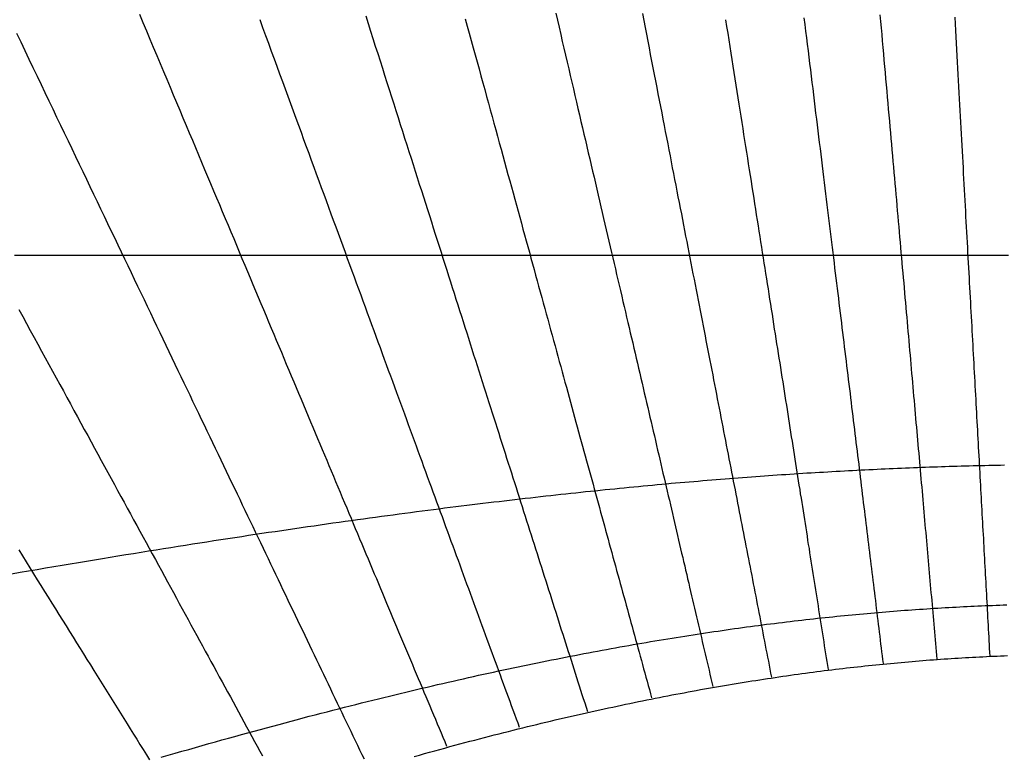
# Model space of a CAD drawing. Header units: millimetres. Extents: x -483 to 483, y -483 to 483.
# Tile 4 of 13: x -197 to -14, y 36 to 173. Entities that reach past the tile are written whole.
import ezdxf

# ---------------------------------------------------------------- set-up
doc = ezdxf.new("R2010")
doc.units = ezdxf.units.MM
for name, color, linetype in [('CUT', 1, 'Continuous'), ('DECL', 30, 'Continuous'), ('HOUR', 7, 'Continuous'), ('HOUR15', 9, 'Continuous'), ('HOUR30', 8, 'Continuous')]:
    doc.layers.add(name, color=color, linetype=linetype)

msp = doc.modelspace()

# ---------------------------------------------------------------- linework, layer by layer
at = {"layer": 'CUT'}
for radius in [483.33, 423.33]:
    msp.add_circle((0, 0), radius, dxfattribs=at)
at = {"layer": 'DECL'}
for points in [[(-198, 129.06), (-196.27, 129.06), (-194.57, 129.06), (-192.87, 129.06), (-191.2, 129.06), (-189.54, 129.06), (-187.89, 129.06), (-186.26, 129.06), (-184.64, 129.06), (-183.04, 129.06), (-181.45, 129.06), (-179.87, 129.06), (-178.31, 129.06), (-176.76, 129.06), (-175.22, 129.06), (-173.7, 129.06), (-172.19, 129.06), (-170.69, 129.06), (-169.2, 129.06), (-167.72, 129.06), (-166.26, 129.06), (-164.81, 129.06), (-163.36, 129.06), (-161.93, 129.06), (-160.51, 129.06), (-159.11, 129.06), (-157.71, 129.06), (-156.32, 129.06), (-154.94, 129.06), (-153.57, 129.06), (-152.22, 129.06), (-150.87, 129.06), (-149.53, 129.06), (-148.2, 129.06), (-146.88, 129.06), (-145.57, 129.06), (-144.27, 129.06), (-142.98, 129.06), (-141.69, 129.06), (-140.42, 129.06), (-139.15, 129.06), (-137.89, 129.06), (-136.64, 129.06), (-135.4, 129.06), (-134.16, 129.06), (-132.94, 129.06), (-131.72, 129.06), (-130.51, 129.06), (-129.3, 129.06), (-128.1, 129.06), (-126.91, 129.06), (-125.73, 129.06), (-124.56, 129.06), (-123.39, 129.06), (-122.23, 129.06), (-121.07, 129.06), (-119.92, 129.06), (-118.78, 129.06), (-117.64, 129.06), (-116.52, 129.06), (-115.39, 129.06), (-114.28, 129.06), (-113.16, 129.06), (-112.06, 129.06), (-110.96, 129.06), (-109.87, 129.06), (-108.78, 129.06), (-107.7, 129.06), (-106.62, 129.06), (-105.55, 129.06), (-104.48, 129.06), (-103.42, 129.06), (-102.36, 129.06), (-101.31, 129.06), (-100.27, 129.06), (-99.23, 129.06), (-98.19, 129.06), (-97.16, 129.06), (-96.13, 129.06), (-95.11, 129.06), (-94.1, 129.06), (-93.08, 129.06), (-92.07, 129.06), (-91.07, 129.06), (-90.07, 129.06), (-89.08, 129.06), (-88.08, 129.06), (-87.1, 129.06), (-86.11, 129.06), (-85.14, 129.06), (-84.16, 129.06), (-83.19, 129.06), (-82.22, 129.06), (-81.26, 129.06), (-80.3, 129.06), (-79.34, 129.06), (-78.39, 129.06), (-77.44, 129.06), (-76.5, 129.06), (-75.55, 129.06), (-74.61, 129.06), (-73.68, 129.06), (-72.75, 129.06), (-71.82, 129.06), (-70.89, 129.06), (-69.97, 129.06), (-69.05, 129.06), (-68.13, 129.06), (-67.22, 129.06), (-66.31, 129.06), (-65.4, 129.06), (-64.49, 129.06), (-63.59, 129.06), (-62.69, 129.06), (-61.79, 129.06), (-60.9, 129.06), (-60.01, 129.06), (-59.12, 129.06), (-58.23, 129.06), (-57.34, 129.06), (-56.46, 129.06), (-55.58, 129.06), (-54.7, 129.06), (-53.83, 129.06), (-52.96, 129.06), (-52.09, 129.06), (-51.22, 129.06), (-50.35, 129.06), (-49.49, 129.06), (-48.62, 129.06), (-47.76, 129.06), (-46.9, 129.06), (-46.05, 129.06), (-45.19, 129.06), (-44.34, 129.06), (-43.49, 129.06), (-42.64, 129.06), (-41.79, 129.06), (-40.94, 129.06), (-40.1, 129.06), (-39.26, 129.06), (-38.41, 129.06), (-37.57, 129.06), (-36.74, 129.06), (-35.9, 129.06), (-35.06, 129.06), (-34.23, 129.06), (-33.4, 129.06), (-32.56, 129.06), (-31.73, 129.06), (-30.91, 129.06), (-30.08, 129.06), (-29.25, 129.06), (-28.43, 129.06), (-27.6, 129.06), (-26.78, 129.06), (-25.96, 129.06), (-25.13, 129.06), (-24.31, 129.06), (-23.49, 129.06), (-22.68, 129.06), (-21.86, 129.06), (-21.04, 129.06), (-20.23, 129.06), (-19.41, 129.06), (-18.6, 129.06), (-17.78, 129.06), (-16.97, 129.06), (-16.16, 129.06), (-15.35, 129.06), (-14.53, 129.06), (-13.72, 129.06)], [(-198.56, 70), (-196.96, 70.28), (-195.38, 70.55), (-193.8, 70.82), (-192.25, 71.08), (-190.7, 71.35), (-189.17, 71.6), (-187.65, 71.86), (-186.14, 72.11), (-184.65, 72.36), (-183.17, 72.61), (-181.7, 72.85), (-180.24, 73.09), (-178.8, 73.32), (-177.37, 73.56), (-175.94, 73.79), (-174.53, 74.02), (-173.13, 74.24), (-171.74, 74.47), (-170.37, 74.69), (-169, 74.9), (-167.64, 75.12), (-166.3, 75.33), (-164.96, 75.54), (-163.63, 75.75), (-162.32, 75.95), (-161.01, 76.15), (-159.71, 76.35), (-158.42, 76.55), (-157.14, 76.75), (-155.87, 76.94), (-154.61, 77.13), (-153.36, 77.32), (-152.11, 77.51), (-150.88, 77.69), (-149.65, 77.87), (-148.43, 78.05), (-147.22, 78.23), (-146.02, 78.4), (-144.83, 78.58), (-143.64, 78.75), (-142.46, 78.92), (-141.29, 79.09), (-140.12, 79.25), (-138.96, 79.42), (-137.81, 79.58), (-136.67, 79.74), (-135.54, 79.9), (-134.41, 80.05), (-133.29, 80.21), (-132.17, 80.36), (-131.06, 80.51), (-129.96, 80.66), (-128.86, 80.81), (-127.77, 80.95), (-126.69, 81.1), (-125.61, 81.24), (-124.54, 81.38), (-123.48, 81.52), (-122.42, 81.66), (-121.36, 81.8), (-120.32, 81.93), (-119.27, 82.06), (-118.24, 82.2), (-117.21, 82.33), (-116.18, 82.45), (-115.16, 82.58), (-114.15, 82.71), (-113.14, 82.83), (-112.13, 82.95), (-111.13, 83.07), (-110.14, 83.19), (-109.15, 83.31), (-108.16, 83.43), (-107.18, 83.55), (-106.21, 83.66), (-105.24, 83.77), (-104.27, 83.89), (-103.31, 84), (-102.35, 84.11), (-101.4, 84.21), (-100.45, 84.32), (-99.5, 84.43), (-98.56, 84.53), (-97.63, 84.63), (-96.7, 84.74), (-95.77, 84.84), (-94.84, 84.94), (-93.92, 85.03), (-93.01, 85.13), (-92.1, 85.23), (-91.19, 85.32), (-90.28, 85.41), (-89.38, 85.51), (-88.48, 85.6), (-87.59, 85.69), (-86.7, 85.78), (-85.81, 85.87), (-84.93, 85.95), (-84.05, 86.04), (-83.17, 86.12), (-82.29, 86.21), (-81.42, 86.29), (-80.56, 86.37), (-79.69, 86.45), (-78.83, 86.53), (-77.97, 86.61), (-77.12, 86.69), (-76.26, 86.77), (-75.42, 86.84), (-74.57, 86.92), (-73.72, 86.99), (-72.88, 87.06), (-72.05, 87.13), (-71.21, 87.2), (-70.38, 87.27), (-69.55, 87.34), (-68.72, 87.41), (-67.89, 87.48), (-67.07, 87.54), (-66.25, 87.61), (-65.43, 87.67), (-64.62, 87.74), (-63.8, 87.8), (-62.99, 87.86), (-62.18, 87.92), (-61.38, 87.98), (-60.57, 88.04), (-59.77, 88.1), (-58.97, 88.16), (-58.17, 88.21), (-57.38, 88.27), (-56.58, 88.32), (-55.79, 88.38), (-55, 88.43), (-54.22, 88.48), (-53.43, 88.54), (-52.65, 88.59), (-51.86, 88.64), (-51.08, 88.69), (-50.3, 88.73), (-49.53, 88.78), (-48.75, 88.83), (-47.98, 88.87), (-47.21, 88.92), (-46.44, 88.96), (-45.67, 89.01), (-44.9, 89.05), (-44.14, 89.09), (-43.37, 89.13), (-42.61, 89.17), (-41.85, 89.21), (-41.09, 89.25), (-40.33, 89.29), (-39.57, 89.33), (-38.82, 89.36), (-38.06, 89.4), (-37.31, 89.44), (-36.56, 89.47), (-35.81, 89.5), (-35.06, 89.54), (-34.31, 89.57), (-33.56, 89.6), (-32.82, 89.63), (-32.07, 89.66), (-31.33, 89.69), (-30.59, 89.72), (-29.85, 89.75), (-29.1, 89.78), (-28.37, 89.8), (-27.63, 89.83), (-26.89, 89.85), (-26.15, 89.88), (-25.42, 89.9), (-24.68, 89.93), (-23.95, 89.95), (-23.21, 89.97), (-22.48, 89.99), (-21.75, 90.01), (-21.01, 90.03), (-20.28, 90.05), (-19.55, 90.07), (-18.82, 90.09), (-18.1, 90.1), (-17.37, 90.12), (-16.64, 90.13), (-15.91, 90.15), (-15.18, 90.16), (-14.46, 90.18)], [(-170.78, 35.98), (-169.49, 36.35), (-168.21, 36.72), (-166.94, 37.09), (-165.68, 37.45), (-164.43, 37.81), (-163.19, 38.16), (-161.96, 38.51), (-160.74, 38.85), (-159.52, 39.19), (-158.31, 39.53), (-157.11, 39.86), (-155.92, 40.19), (-154.74, 40.52), (-153.57, 40.84), (-152.4, 41.16), (-151.24, 41.47), (-150.09, 41.78), (-148.94, 42.09), (-147.81, 42.39), (-146.68, 42.7), (-145.55, 42.99), (-144.44, 43.29), (-143.33, 43.58), (-142.23, 43.87), (-141.13, 44.15), (-140.04, 44.43), (-138.96, 44.71), (-137.89, 44.99), (-136.82, 45.26), (-135.76, 45.53), (-134.7, 45.79), (-133.65, 46.06), (-132.6, 46.32), (-131.57, 46.58), (-130.53, 46.83), (-129.51, 47.08), (-128.49, 47.33), (-127.47, 47.58), (-126.46, 47.82), (-125.46, 48.06), (-124.46, 48.3), (-123.47, 48.54), (-122.48, 48.77), (-121.49, 49), (-120.52, 49.23), (-119.54, 49.46), (-118.58, 49.68), (-117.61, 49.9), (-116.65, 50.12), (-115.7, 50.34), (-114.75, 50.55), (-113.81, 50.76), (-112.87, 50.97), (-111.94, 51.18), (-111.01, 51.39), (-110.08, 51.59), (-109.16, 51.79), (-108.24, 51.99), (-107.33, 52.18), (-106.42, 52.38), (-105.51, 52.57), (-104.61, 52.76), (-103.72, 52.95), (-102.83, 53.13), (-101.94, 53.31), (-101.05, 53.5), (-100.17, 53.68), (-99.29, 53.85), (-98.42, 54.03), (-97.55, 54.2), (-96.69, 54.37), (-95.82, 54.54), (-94.96, 54.71), (-94.11, 54.88), (-93.26, 55.04), (-92.41, 55.2), (-91.56, 55.36), (-90.72, 55.52), (-89.88, 55.68), (-89.05, 55.83), (-88.21, 55.99), (-87.39, 56.14), (-86.56, 56.29), (-85.74, 56.44), (-84.92, 56.58), (-84.1, 56.73), (-83.28, 56.87), (-82.47, 57.01), (-81.66, 57.15), (-80.86, 57.29), (-80.06, 57.42), (-79.26, 57.56), (-78.46, 57.69), (-77.66, 57.82), (-76.87, 57.95), (-76.08, 58.08), (-75.3, 58.21), (-74.51, 58.33), (-73.73, 58.46), (-72.95, 58.58), (-72.17, 58.7), (-71.4, 58.82), (-70.63, 58.94), (-69.86, 59.05), (-69.09, 59.17), (-68.32, 59.28), (-67.56, 59.39), (-66.8, 59.5), (-66.04, 59.61), (-65.28, 59.72), (-64.53, 59.83), (-63.77, 59.93), (-63.02, 60.04), (-62.28, 60.14), (-61.53, 60.24), (-60.78, 60.34), (-60.04, 60.44), (-59.3, 60.53), (-58.56, 60.63), (-57.82, 60.72), (-57.09, 60.81), (-56.36, 60.91), (-55.62, 61), (-54.89, 61.08), (-54.17, 61.17), (-53.44, 61.26), (-52.71, 61.34), (-51.99, 61.43), (-51.27, 61.51), (-50.55, 61.59), (-49.83, 61.67), (-49.11, 61.75), (-48.4, 61.83), (-47.68, 61.9), (-46.97, 61.98), (-46.26, 62.05), (-45.55, 62.12), (-44.84, 62.2), (-44.13, 62.27), (-43.43, 62.33), (-42.72, 62.4), (-42.02, 62.47), (-41.32, 62.53), (-40.61, 62.6), (-39.91, 62.66), (-39.22, 62.72), (-38.52, 62.79), (-37.82, 62.85), (-37.13, 62.9), (-36.43, 62.96), (-35.74, 63.02), (-35.05, 63.07), (-34.36, 63.13), (-33.67, 63.18), (-32.98, 63.23), (-32.29, 63.28), (-31.6, 63.33), (-30.92, 63.38), (-30.23, 63.43), (-29.55, 63.47), (-28.86, 63.52), (-28.18, 63.56), (-27.5, 63.61), (-26.82, 63.65), (-26.14, 63.69), (-25.46, 63.73), (-24.78, 63.77), (-24.1, 63.81), (-23.43, 63.84), (-22.75, 63.88), (-22.07, 63.91), (-21.4, 63.95), (-20.72, 63.98), (-20.05, 64.01), (-19.37, 64.04), (-18.7, 64.07), (-18.03, 64.1), (-17.36, 64.12), (-16.68, 64.15), (-16.01, 64.18), (-15.34, 64.2), (-14.67, 64.22), (-14, 64.24)], [(-123.89, 36.12), (-122.93, 36.39), (-121.97, 36.66), (-121.02, 36.92), (-120.07, 37.19), (-119.13, 37.45), (-118.19, 37.7), (-117.26, 37.96), (-116.33, 38.21), (-115.4, 38.45), (-114.48, 38.7), (-113.56, 38.94), (-112.65, 39.18), (-111.75, 39.42), (-110.84, 39.66), (-109.94, 39.89), (-109.05, 40.12), (-108.16, 40.35), (-107.27, 40.57), (-106.39, 40.79), (-105.51, 41.02), (-104.64, 41.23), (-103.77, 41.45), (-102.9, 41.66), (-102.04, 41.87), (-101.18, 42.08), (-100.32, 42.29), (-99.47, 42.49), (-98.62, 42.7), (-97.77, 42.9), (-96.93, 43.09), (-96.09, 43.29), (-95.26, 43.48), (-94.43, 43.67), (-93.6, 43.86), (-92.77, 44.05), (-91.95, 44.24), (-91.13, 44.42), (-90.32, 44.6), (-89.5, 44.78), (-88.69, 44.96), (-87.89, 45.13), (-87.08, 45.3), (-86.28, 45.48), (-85.48, 45.65), (-84.69, 45.81), (-83.9, 45.98), (-83.11, 46.14), (-82.32, 46.3), (-81.54, 46.46), (-80.76, 46.62), (-79.98, 46.78), (-79.2, 46.93), (-78.43, 47.08), (-77.66, 47.24), (-76.89, 47.38), (-76.12, 47.53), (-75.36, 47.68), (-74.6, 47.82), (-73.84, 47.96), (-73.08, 48.1), (-72.33, 48.24), (-71.58, 48.38), (-70.83, 48.52), (-70.08, 48.65), (-69.33, 48.78), (-68.59, 48.91), (-67.85, 49.04), (-67.11, 49.17), (-66.37, 49.29), (-65.64, 49.42), (-64.91, 49.54), (-64.18, 49.66), (-63.45, 49.78), (-62.72, 49.9), (-61.99, 50.02), (-61.27, 50.13), (-60.55, 50.24), (-59.83, 50.36), (-59.11, 50.47), (-58.4, 50.58), (-57.68, 50.68), (-56.97, 50.79), (-56.26, 50.89), (-55.55, 51), (-54.84, 51.1), (-54.14, 51.2), (-53.43, 51.3), (-52.73, 51.4), (-52.03, 51.49), (-51.33, 51.59), (-50.63, 51.68), (-49.93, 51.77), (-49.24, 51.86), (-48.54, 51.95), (-47.85, 52.04), (-47.16, 52.12), (-46.47, 52.21), (-45.78, 52.29), (-45.09, 52.37), (-44.41, 52.46), (-43.72, 52.54), (-43.04, 52.61), (-42.36, 52.69), (-41.68, 52.77), (-41, 52.84), (-40.32, 52.91), (-39.64, 52.99), (-38.96, 53.06), (-38.29, 53.13), (-37.61, 53.19), (-36.94, 53.26), (-36.27, 53.33), (-35.6, 53.39), (-34.93, 53.45), (-34.26, 53.51), (-33.59, 53.58), (-32.92, 53.63), (-32.25, 53.69), (-31.59, 53.75), (-30.92, 53.8), (-30.26, 53.86), (-29.6, 53.91), (-28.94, 53.96), (-28.27, 54.02), (-27.61, 54.06), (-26.95, 54.11), (-26.29, 54.16), (-25.64, 54.21), (-24.98, 54.25), (-24.32, 54.29), (-23.66, 54.34), (-23.01, 54.38), (-22.35, 54.42), (-21.7, 54.46), (-21.05, 54.49), (-20.39, 54.53), (-19.74, 54.57), (-19.09, 54.6), (-18.44, 54.63), (-17.78, 54.66), (-17.13, 54.7), (-16.48, 54.72), (-15.83, 54.75), (-15.18, 54.78), (-14.53, 54.81), (-13.89, 54.83)]]:
    msp.add_lwpolyline(points, dxfattribs=at)
at = {"layer": 'HOUR'}
for points in [[(-114.42, 172.91), (-114.05, 171.55), (-113.68, 170.2), (-113.31, 168.86), (-112.94, 167.53), (-112.58, 166.21), (-112.22, 164.9), (-111.86, 163.6), (-111.51, 162.31), (-111.16, 161.03), (-110.81, 159.76), (-110.47, 158.5), (-110.12, 157.25), (-109.78, 156), (-109.44, 154.77), (-109.11, 153.54), (-108.77, 152.33), (-108.44, 151.12), (-108.11, 149.92), (-107.78, 148.72), (-107.46, 147.54), (-107.14, 146.36), (-106.82, 145.2), (-106.5, 144.04), (-106.18, 142.88), (-105.87, 141.74), (-105.55, 140.6), (-105.24, 139.47), (-104.93, 138.34), (-104.63, 137.23), (-104.32, 136.12), (-104.02, 135.01), (-103.72, 133.92), (-103.42, 132.83), (-103.12, 131.74), (-102.83, 130.67), (-102.53, 129.6), (-102.24, 128.53), (-101.95, 127.47), (-101.66, 126.42), (-101.38, 125.37), (-101.09, 124.33), (-100.81, 123.3), (-100.52, 122.27), (-100.24, 121.24), (-99.96, 120.23), (-99.68, 119.21), (-99.41, 118.2), (-99.13, 117.2), (-98.86, 116.2), (-98.59, 115.21), (-98.32, 114.22), (-98.05, 113.24), (-97.78, 112.27), (-97.51, 111.29), (-97.25, 110.32), (-96.98, 109.36), (-96.72, 108.4), (-96.46, 107.45), (-96.2, 106.5), (-95.94, 105.55), (-95.68, 104.61), (-95.42, 103.67), (-95.16, 102.74), (-94.91, 101.81), (-94.66, 100.89), (-94.4, 99.97), (-94.15, 99.05), (-93.9, 98.14), (-93.65, 97.23), (-93.4, 96.32), (-93.16, 95.42), (-92.91, 94.52), (-92.66, 93.63), (-92.42, 92.74), (-92.18, 91.85), (-91.93, 90.96), (-91.69, 90.08), (-91.45, 89.21), (-91.21, 88.33), (-90.97, 87.46), (-90.73, 86.59), (-90.5, 85.73), (-90.26, 84.87), (-90.02, 84.01), (-89.79, 83.15), (-89.55, 82.3), (-89.32, 81.45), (-89.09, 80.6), (-88.86, 79.76), (-88.63, 78.91), (-88.4, 78.08), (-88.17, 77.24), (-87.94, 76.41), (-87.71, 75.57), (-87.48, 74.74), (-87.26, 73.92), (-87.03, 73.09), (-86.8, 72.27), (-86.58, 71.45), (-86.35, 70.64), (-86.13, 69.82), (-85.91, 69.01), (-85.69, 68.2), (-85.46, 67.39), (-85.24, 66.58), (-85.02, 65.78), (-84.8, 64.98), (-84.58, 64.18), (-84.36, 63.38), (-84.14, 62.58), (-83.93, 61.79), (-83.71, 61), (-83.49, 60.2), (-83.28, 59.42), (-83.06, 58.63), (-82.84, 57.84), (-82.63, 57.06), (-82.41, 56.28), (-82.2, 55.49), (-81.99, 54.72), (-81.77, 53.94), (-81.56, 53.16), (-81.35, 52.39), (-81.13, 51.61), (-80.92, 50.84), (-80.71, 50.07), (-80.5, 49.3), (-80.29, 48.53), (-80.08, 47.76), (-79.87, 47)], [(-51.62, 173.08), (-51.47, 171.84), (-51.32, 170.61), (-51.17, 169.39), (-51.02, 168.18), (-50.87, 166.98), (-50.73, 165.79), (-50.58, 164.61), (-50.44, 163.43), (-50.29, 162.26), (-50.15, 161.1), (-50.01, 159.95), (-49.87, 158.81), (-49.73, 157.67), (-49.59, 156.55), (-49.46, 155.42), (-49.32, 154.31), (-49.19, 153.21), (-49.05, 152.11), (-48.92, 151.02), (-48.79, 149.93), (-48.65, 148.85), (-48.52, 147.78), (-48.39, 146.72), (-48.26, 145.66), (-48.13, 144.61), (-48.01, 143.56), (-47.88, 142.52), (-47.75, 141.49), (-47.63, 140.46), (-47.5, 139.44), (-47.38, 138.43), (-47.25, 137.42), (-47.13, 136.42), (-47.01, 135.42), (-46.89, 134.43), (-46.77, 133.44), (-46.65, 132.46), (-46.53, 131.48), (-46.41, 130.51), (-46.29, 129.54), (-46.17, 128.58), (-46.05, 127.63), (-45.94, 126.68), (-45.82, 125.73), (-45.71, 124.79), (-45.59, 123.85), (-45.48, 122.92), (-45.36, 121.99), (-45.25, 121.07), (-45.14, 120.15), (-45.03, 119.23), (-44.92, 118.32), (-44.8, 117.42), (-44.69, 116.52), (-44.58, 115.62), (-44.47, 114.72), (-44.37, 113.83), (-44.26, 112.95), (-44.15, 112.07), (-44.04, 111.19), (-43.93, 110.31), (-43.83, 109.44), (-43.72, 108.57), (-43.62, 107.71), (-43.51, 106.85), (-43.41, 105.99), (-43.3, 105.14), (-43.2, 104.29), (-43.09, 103.44), (-42.99, 102.6), (-42.89, 101.76), (-42.79, 100.92), (-42.68, 100.09), (-42.58, 99.25), (-42.48, 98.43), (-42.38, 97.6), (-42.28, 96.78), (-42.18, 95.96), (-42.08, 95.14), (-41.98, 94.33), (-41.88, 93.52), (-41.78, 92.71), (-41.68, 91.9), (-41.58, 91.1), (-41.48, 90.3), (-41.39, 89.5), (-41.29, 88.7), (-41.19, 87.91), (-41.1, 87.12), (-41, 86.33), (-40.9, 85.54), (-40.81, 84.76), (-40.71, 83.97), (-40.62, 83.19), (-40.52, 82.42), (-40.42, 81.64), (-40.33, 80.87), (-40.24, 80.09), (-40.14, 79.32), (-40.05, 78.56), (-39.95, 77.79), (-39.86, 77.03), (-39.77, 76.26), (-39.67, 75.5), (-39.58, 74.74), (-39.49, 73.99), (-39.4, 73.23), (-39.3, 72.48), (-39.21, 71.73), (-39.12, 70.98), (-39.03, 70.23), (-38.94, 69.48), (-38.84, 68.73), (-38.75, 67.99), (-38.66, 67.25), (-38.57, 66.5), (-38.48, 65.76), (-38.39, 65.03), (-38.3, 64.29), (-38.21, 63.55), (-38.12, 62.82), (-38.03, 62.08), (-37.94, 61.35), (-37.85, 60.62), (-37.76, 59.89), (-37.67, 59.16), (-37.58, 58.43), (-37.49, 57.7), (-37.41, 56.97), (-37.32, 56.25), (-37.23, 55.52), (-37.14, 54.8), (-37.05, 54.08), (-36.96, 53.36)], [(-197.61, 170.21), (-196.83, 168.59), (-196.07, 166.99), (-195.31, 165.41), (-194.56, 163.84), (-193.81, 162.28), (-193.07, 160.73), (-192.34, 159.2), (-191.61, 157.68), (-190.89, 156.18), (-190.17, 154.68), (-189.46, 153.2), (-188.76, 151.73), (-188.06, 150.27), (-187.37, 148.83), (-186.68, 147.39), (-186, 145.97), (-185.33, 144.56), (-184.66, 143.16), (-183.99, 141.77), (-183.33, 140.39), (-182.67, 139.02), (-182.02, 137.66), (-181.38, 136.31), (-180.74, 134.97), (-180.1, 133.64), (-179.47, 132.32), (-178.84, 131.01), (-178.22, 129.71), (-177.6, 128.42), (-176.98, 127.13), (-176.37, 125.86), (-175.77, 124.59), (-175.16, 123.34), (-174.57, 122.09), (-173.97, 120.85), (-173.38, 119.62), (-172.8, 118.39), (-172.21, 117.17), (-171.64, 115.97), (-171.06, 114.76), (-170.49, 113.57), (-169.92, 112.39), (-169.36, 111.21), (-168.8, 110.04), (-168.24, 108.87), (-167.68, 107.71), (-167.13, 106.56), (-166.59, 105.42), (-166.04, 104.28), (-165.5, 103.15), (-164.96, 102.03), (-164.43, 100.91), (-163.89, 99.8), (-163.36, 98.69), (-162.84, 97.59), (-162.31, 96.5), (-161.79, 95.41), (-161.28, 94.33), (-160.76, 93.26), (-160.25, 92.19), (-159.74, 91.12), (-159.23, 90.06), (-158.73, 89.01), (-158.23, 87.96), (-157.73, 86.92), (-157.23, 85.88), (-156.73, 84.85), (-156.24, 83.82), (-155.75, 82.8), (-155.27, 81.78), (-154.78, 80.76), (-154.3, 79.76), (-153.82, 78.75), (-153.34, 77.75), (-152.86, 76.76), (-152.39, 75.77), (-151.91, 74.78), (-151.44, 73.8), (-150.98, 72.82), (-150.51, 71.85), (-150.05, 70.88), (-149.58, 69.91), (-149.12, 68.95), (-148.66, 67.99), (-148.21, 67.04), (-147.75, 66.09), (-147.3, 65.14), (-146.85, 64.2), (-146.4, 63.26), (-145.95, 62.33), (-145.51, 61.4), (-145.06, 60.47), (-144.62, 59.54), (-144.18, 58.62), (-143.74, 57.7), (-143.3, 56.79), (-142.86, 55.87), (-142.43, 54.97), (-141.99, 54.06), (-141.56, 53.16), (-141.13, 52.26), (-140.7, 51.36), (-140.27, 50.47), (-139.85, 49.58), (-139.42, 48.69), (-139, 47.8), (-138.57, 46.92), (-138.15, 46.04), (-137.73, 45.16), (-137.31, 44.29), (-136.9, 43.42), (-136.48, 42.55), (-136.06, 41.68), (-135.65, 40.81), (-135.24, 39.95), (-134.83, 39.09), (-134.41, 38.23), (-134, 37.37), (-133.6, 36.52), (-133.19, 35.67)]]:
    msp.add_lwpolyline(points, dxfattribs=at)
at = {"layer": 'HOUR15'}
for points in [[(-174.82, 173.76), (-174.17, 172.2), (-173.52, 170.66), (-172.88, 169.13), (-172.25, 167.61), (-171.61, 166.11), (-170.99, 164.62), (-170.37, 163.14), (-169.75, 161.68), (-169.14, 160.22), (-168.54, 158.78), (-167.94, 157.35), (-167.34, 155.93), (-166.75, 154.52), (-166.16, 153.13), (-165.58, 151.74), (-165.01, 150.36), (-164.43, 149), (-163.86, 147.65), (-163.3, 146.3), (-162.74, 144.97), (-162.18, 143.64), (-161.63, 142.33), (-161.08, 141.02), (-160.54, 139.72), (-160, 138.44), (-159.46, 137.16), (-158.93, 135.89), (-158.4, 134.63), (-157.88, 133.38), (-157.35, 132.13), (-156.84, 130.9), (-156.32, 129.67), (-155.81, 128.45), (-155.3, 127.24), (-154.8, 126.04), (-154.3, 124.85), (-153.8, 123.66), (-153.3, 122.48), (-152.81, 121.31), (-152.32, 120.14), (-151.83, 118.98), (-151.35, 117.83), (-150.87, 116.69), (-150.39, 115.55), (-149.92, 114.42), (-149.45, 113.3), (-148.98, 112.18), (-148.51, 111.07), (-148.05, 109.96), (-147.59, 108.86), (-147.13, 107.77), (-146.67, 106.69), (-146.22, 105.61), (-145.77, 104.53), (-145.32, 103.46), (-144.87, 102.4), (-144.43, 101.34), (-143.99, 100.29), (-143.55, 99.24), (-143.11, 98.2), (-142.68, 97.17), (-142.25, 96.14), (-141.82, 95.11), (-141.39, 94.09), (-140.96, 93.07), (-140.54, 92.06), (-140.11, 91.06), (-139.69, 90.06), (-139.28, 89.06), (-138.86, 88.07), (-138.45, 87.08), (-138.03, 86.1), (-137.62, 85.12), (-137.21, 84.15), (-136.81, 83.18), (-136.4, 82.21), (-136, 81.25), (-135.6, 80.29), (-135.2, 79.34), (-134.8, 78.39), (-134.4, 77.44), (-134, 76.5), (-133.61, 75.56), (-133.22, 74.63), (-132.83, 73.7), (-132.44, 72.77), (-132.05, 71.85), (-131.67, 70.93), (-131.28, 70.01), (-130.9, 69.1), (-130.52, 68.19), (-130.14, 67.28), (-129.76, 66.38), (-129.38, 65.48), (-129, 64.58), (-128.63, 63.69), (-128.25, 62.8), (-127.88, 61.91), (-127.51, 61.02), (-127.14, 60.14), (-126.77, 59.26), (-126.4, 58.38), (-126.03, 57.51), (-125.67, 56.64), (-125.3, 55.77), (-124.94, 54.9), (-124.58, 54.04), (-124.22, 53.18), (-123.86, 52.32), (-123.5, 51.46), (-123.14, 50.61), (-122.78, 49.76), (-122.42, 48.91), (-122.07, 48.06), (-121.71, 47.22), (-121.36, 46.38), (-121.01, 45.53), (-120.66, 44.7), (-120.31, 43.86), (-119.95, 43.03), (-119.61, 42.19), (-119.26, 41.36), (-118.91, 40.53), (-118.56, 39.71), (-118.22, 38.88), (-117.87, 38.06)], [(-132.87, 173.43), (-132.42, 172.01), (-131.97, 170.61), (-131.53, 169.21), (-131.09, 167.83), (-130.65, 166.46), (-130.21, 165.1), (-129.78, 163.75), (-129.36, 162.41), (-128.93, 161.08), (-128.51, 159.76), (-128.1, 158.45), (-127.68, 157.15), (-127.27, 155.86), (-126.86, 154.58), (-126.46, 153.31), (-126.05, 152.04), (-125.66, 150.79), (-125.26, 149.54), (-124.87, 148.31), (-124.47, 147.08), (-124.09, 145.86), (-123.7, 144.65), (-123.32, 143.45), (-122.94, 142.26), (-122.56, 141.07), (-122.18, 139.89), (-121.81, 138.72), (-121.44, 137.56), (-121.07, 136.4), (-120.7, 135.25), (-120.34, 134.11), (-119.98, 132.98), (-119.62, 131.85), (-119.26, 130.73), (-118.91, 129.62), (-118.56, 128.51), (-118.21, 127.41), (-117.86, 126.32), (-117.51, 125.23), (-117.17, 124.15), (-116.82, 123.07), (-116.48, 122), (-116.14, 120.94), (-115.81, 119.88), (-115.47, 118.83), (-115.14, 117.79), (-114.81, 116.75), (-114.48, 115.71), (-114.15, 114.69), (-113.82, 113.66), (-113.5, 112.64), (-113.18, 111.63), (-112.86, 110.62), (-112.54, 109.62), (-112.22, 108.62), (-111.9, 107.63), (-111.59, 106.64), (-111.28, 105.66), (-110.96, 104.68), (-110.65, 103.71), (-110.34, 102.74), (-110.04, 101.78), (-109.73, 100.82), (-109.43, 99.86), (-109.12, 98.91), (-108.82, 97.96), (-108.52, 97.02), (-108.22, 96.08), (-107.92, 95.15), (-107.63, 94.22), (-107.33, 93.29), (-107.04, 92.37), (-106.75, 91.45), (-106.45, 90.53), (-106.16, 89.62), (-105.87, 88.71), (-105.59, 87.81), (-105.3, 86.91), (-105.01, 86.01), (-104.73, 85.11), (-104.44, 84.22), (-104.16, 83.34), (-103.88, 82.45), (-103.6, 81.57), (-103.32, 80.69), (-103.04, 79.82), (-102.76, 78.95), (-102.48, 78.08), (-102.21, 77.21), (-101.93, 76.35), (-101.66, 75.49), (-101.39, 74.63), (-101.11, 73.78), (-100.84, 72.92), (-100.57, 72.07), (-100.3, 71.23), (-100.03, 70.38), (-99.77, 69.54), (-99.5, 68.7), (-99.23, 67.87), (-98.97, 67.03), (-98.7, 66.2), (-98.44, 65.37), (-98.17, 64.55), (-97.91, 63.72), (-97.65, 62.9), (-97.39, 62.08), (-97.13, 61.26), (-96.87, 60.44), (-96.61, 59.63), (-96.35, 58.82), (-96.09, 58.01), (-95.83, 57.2), (-95.57, 56.39), (-95.32, 55.59), (-95.06, 54.78), (-94.81, 53.98), (-94.55, 53.18), (-94.3, 52.39), (-94.04, 51.59), (-93.79, 50.8), (-93.54, 50), (-93.29, 49.21), (-93.04, 48.42), (-92.78, 47.63), (-92.53, 46.85), (-92.28, 46.06), (-92.03, 45.28), (-91.78, 44.5)], [(-97.65, 173.96), (-97.34, 172.63), (-97.03, 171.31), (-96.73, 170.01), (-96.43, 168.71), (-96.13, 167.42), (-95.83, 166.14), (-95.53, 164.88), (-95.24, 163.62), (-94.95, 162.37), (-94.66, 161.13), (-94.37, 159.9), (-94.09, 158.68), (-93.8, 157.46), (-93.52, 156.26), (-93.24, 155.06), (-92.97, 153.87), (-92.69, 152.69), (-92.42, 151.52), (-92.14, 150.36), (-91.87, 149.2), (-91.61, 148.05), (-91.34, 146.91), (-91.08, 145.77), (-90.81, 144.65), (-90.55, 143.53), (-90.29, 142.42), (-90.03, 141.31), (-89.78, 140.21), (-89.52, 139.12), (-89.27, 138.03), (-89.02, 136.95), (-88.77, 135.88), (-88.52, 134.82), (-88.27, 133.76), (-88.03, 132.7), (-87.78, 131.66), (-87.54, 130.61), (-87.3, 129.58), (-87.06, 128.55), (-86.82, 127.52), (-86.58, 126.51), (-86.35, 125.49), (-86.11, 124.48), (-85.88, 123.48), (-85.64, 122.49), (-85.41, 121.49), (-85.18, 120.51), (-84.95, 119.53), (-84.73, 118.55), (-84.5, 117.58), (-84.27, 116.61), (-84.05, 115.65), (-83.83, 114.69), (-83.6, 113.74), (-83.38, 112.79), (-83.16, 111.85), (-82.94, 110.91), (-82.72, 109.97), (-82.51, 109.04), (-82.29, 108.11), (-82.08, 107.19), (-81.86, 106.27), (-81.65, 105.36), (-81.44, 104.45), (-81.23, 103.54), (-81.01, 102.64), (-80.8, 101.74), (-80.6, 100.84), (-80.39, 99.95), (-80.18, 99.06), (-79.97, 98.18), (-79.77, 97.3), (-79.56, 96.42), (-79.36, 95.55), (-79.16, 94.68), (-78.96, 93.81), (-78.75, 92.94), (-78.55, 92.08), (-78.35, 91.23), (-78.15, 90.37), (-77.95, 89.52), (-77.76, 88.67), (-77.56, 87.82), (-77.36, 86.98), (-77.17, 86.14), (-76.97, 85.3), (-76.78, 84.47), (-76.58, 83.64), (-76.39, 82.81), (-76.2, 81.98), (-76, 81.16), (-75.81, 80.34), (-75.62, 79.52), (-75.43, 78.7), (-75.24, 77.89), (-75.05, 77.07), (-74.86, 76.26), (-74.67, 75.46), (-74.49, 74.65), (-74.3, 73.85), (-74.11, 73.05), (-73.93, 72.25), (-73.74, 71.45), (-73.56, 70.66), (-73.37, 69.87), (-73.19, 69.08), (-73, 68.29), (-72.82, 67.5), (-72.64, 66.72), (-72.45, 65.93), (-72.27, 65.15), (-72.09, 64.37), (-71.91, 63.6), (-71.73, 62.82), (-71.55, 62.04), (-71.37, 61.27), (-71.19, 60.5), (-71.01, 59.73), (-70.83, 58.96), (-70.65, 58.2), (-70.47, 57.43), (-70.29, 56.67), (-70.11, 55.9), (-69.94, 55.14), (-69.76, 54.38), (-69.58, 53.62), (-69.41, 52.87), (-69.23, 52.11), (-69.05, 51.36), (-68.88, 50.6), (-68.7, 49.85), (-68.53, 49.1)], [(-37.53, 173.63), (-37.42, 172.41), (-37.31, 171.19), (-37.21, 169.98), (-37.1, 168.78), (-37, 167.59), (-36.89, 166.41), (-36.79, 165.24), (-36.69, 164.07), (-36.58, 162.92), (-36.48, 161.77), (-36.38, 160.63), (-36.28, 159.49), (-36.18, 158.37), (-36.08, 157.25), (-35.99, 156.14), (-35.89, 155.04), (-35.79, 153.94), (-35.7, 152.85), (-35.6, 151.77), (-35.51, 150.7), (-35.41, 149.63), (-35.32, 148.57), (-35.23, 147.51), (-35.13, 146.46), (-35.04, 145.42), (-34.95, 144.39), (-34.86, 143.36), (-34.77, 142.33), (-34.68, 141.32), (-34.59, 140.3), (-34.5, 139.3), (-34.41, 138.3), (-34.32, 137.3), (-34.24, 136.31), (-34.15, 135.33), (-34.06, 134.35), (-33.98, 133.38), (-33.89, 132.41), (-33.81, 131.45), (-33.72, 130.49), (-33.64, 129.54), (-33.56, 128.59), (-33.47, 127.65), (-33.39, 126.71), (-33.31, 125.77), (-33.23, 124.85), (-33.14, 123.92), (-33.06, 123), (-32.98, 122.09), (-32.9, 121.17), (-32.82, 120.27), (-32.74, 119.37), (-32.66, 118.47), (-32.58, 117.57), (-32.51, 116.68), (-32.43, 115.8), (-32.35, 114.91), (-32.27, 114.03), (-32.19, 113.16), (-32.12, 112.29), (-32.04, 111.42), (-31.96, 110.56), (-31.89, 109.7), (-31.81, 108.84), (-31.74, 107.99), (-31.66, 107.14), (-31.59, 106.29), (-31.51, 105.45), (-31.44, 104.61), (-31.37, 103.77), (-31.29, 102.93), (-31.22, 102.1), (-31.15, 101.28), (-31.07, 100.45), (-31, 99.63), (-30.93, 98.81), (-30.86, 98), (-30.78, 97.18), (-30.71, 96.37), (-30.64, 95.56), (-30.57, 94.76), (-30.5, 93.96), (-30.43, 93.16), (-30.36, 92.36), (-30.29, 91.56), (-30.22, 90.77), (-30.15, 89.98), (-30.08, 89.19), (-30.01, 88.41), (-29.94, 87.63), (-29.87, 86.85), (-29.8, 86.07), (-29.74, 85.29), (-29.67, 84.52), (-29.6, 83.74), (-29.53, 82.97), (-29.46, 82.21), (-29.4, 81.44), (-29.33, 80.68), (-29.26, 79.91), (-29.19, 79.15), (-29.13, 78.4), (-29.06, 77.64), (-28.99, 76.88), (-28.93, 76.13), (-28.86, 75.38), (-28.79, 74.63), (-28.73, 73.88), (-28.66, 73.14), (-28.6, 72.39), (-28.53, 71.65), (-28.47, 70.91), (-28.4, 70.16), (-28.34, 69.43), (-28.27, 68.69), (-28.21, 67.95), (-28.14, 67.22), (-28.08, 66.48), (-28.01, 65.75), (-27.95, 65.02), (-27.88, 64.29), (-27.82, 63.56), (-27.75, 62.83), (-27.69, 62.11), (-27.63, 61.38), (-27.56, 60.66), (-27.5, 59.93), (-27.43, 59.21), (-27.37, 58.49), (-27.31, 57.77), (-27.24, 57.05), (-27.18, 56.33), (-27.12, 55.61), (-27.05, 54.9), (-26.99, 54.18)], [(-66.16, 172.73), (-65.96, 171.47), (-65.77, 170.22), (-65.57, 168.99), (-65.38, 167.76), (-65.19, 166.54), (-65, 165.33), (-64.81, 164.13), (-64.62, 162.93), (-64.43, 161.75), (-64.25, 160.57), (-64.06, 159.4), (-63.88, 158.24), (-63.7, 157.09), (-63.52, 155.95), (-63.34, 154.81), (-63.16, 153.68), (-62.98, 152.56), (-62.81, 151.45), (-62.63, 150.34), (-62.46, 149.24), (-62.29, 148.15), (-62.11, 147.06), (-61.94, 145.98), (-61.77, 144.91), (-61.61, 143.84), (-61.44, 142.78), (-61.27, 141.73), (-61.11, 140.68), (-60.94, 139.64), (-60.78, 138.61), (-60.62, 137.58), (-60.46, 136.55), (-60.3, 135.54), (-60.14, 134.53), (-59.98, 133.52), (-59.82, 132.52), (-59.66, 131.53), (-59.51, 130.54), (-59.35, 129.55), (-59.2, 128.57), (-59.04, 127.6), (-58.89, 126.63), (-58.74, 125.67), (-58.59, 124.71), (-58.44, 123.76), (-58.29, 122.81), (-58.14, 121.86), (-57.99, 120.92), (-57.84, 119.99), (-57.7, 119.06), (-57.55, 118.13), (-57.41, 117.21), (-57.26, 116.29), (-57.12, 115.38), (-56.97, 114.47), (-56.83, 113.56), (-56.69, 112.66), (-56.55, 111.77), (-56.41, 110.87), (-56.27, 109.98), (-56.13, 109.1), (-55.99, 108.22), (-55.85, 107.34), (-55.71, 106.46), (-55.57, 105.59), (-55.44, 104.73), (-55.3, 103.86), (-55.16, 103), (-55.03, 102.14), (-54.89, 101.29), (-54.76, 100.44), (-54.63, 99.59), (-54.49, 98.75), (-54.36, 97.91), (-54.23, 97.07), (-54.1, 96.23), (-53.97, 95.4), (-53.84, 94.57), (-53.7, 93.75), (-53.58, 92.92), (-53.45, 92.1), (-53.32, 91.28), (-53.19, 90.47), (-53.06, 89.66), (-52.93, 88.85), (-52.8, 88.04), (-52.68, 87.23), (-52.55, 86.43), (-52.42, 85.63), (-52.3, 84.83), (-52.17, 84.04), (-52.05, 83.24), (-51.92, 82.45), (-51.8, 81.66), (-51.68, 80.88), (-51.55, 80.09), (-51.43, 79.31), (-51.3, 78.53), (-51.18, 77.75), (-51.06, 76.98), (-50.94, 76.2), (-50.82, 75.43), (-50.69, 74.66), (-50.57, 73.89), (-50.45, 73.12), (-50.33, 72.36), (-50.21, 71.6), (-50.09, 70.83), (-49.97, 70.07), (-49.85, 69.32), (-49.73, 68.56), (-49.61, 67.8), (-49.49, 67.05), (-49.38, 66.3), (-49.26, 65.55), (-49.14, 64.8), (-49.02, 64.05), (-48.9, 63.3), (-48.79, 62.56), (-48.67, 61.81), (-48.55, 61.07), (-48.43, 60.33), (-48.32, 59.59), (-48.2, 58.85), (-48.08, 58.11), (-47.97, 57.38), (-47.85, 56.64), (-47.74, 55.91), (-47.62, 55.17), (-47.5, 54.44), (-47.39, 53.71), (-47.27, 52.98), (-47.16, 52.25)], [(-197.17, 118.98), (-196.46, 117.67), (-195.75, 116.38), (-195.05, 115.09), (-194.35, 113.82), (-193.66, 112.55), (-192.97, 111.29), (-192.29, 110.03), (-191.61, 108.79), (-190.93, 107.55), (-190.26, 106.33), (-189.6, 105.11), (-188.93, 103.89), (-188.28, 102.69), (-187.62, 101.49), (-186.97, 100.3), (-186.33, 99.12), (-185.69, 97.94), (-185.05, 96.77), (-184.41, 95.61), (-183.78, 94.46), (-183.16, 93.31), (-182.53, 92.17), (-181.91, 91.03), (-181.3, 89.9), (-180.68, 88.78), (-180.08, 87.66), (-179.47, 86.55), (-178.87, 85.45), (-178.27, 84.35), (-177.67, 83.26), (-177.08, 82.17), (-176.49, 81.09), (-175.9, 80.02), (-175.32, 78.95), (-174.74, 77.88), (-174.16, 76.82), (-173.58, 75.77), (-173.01, 74.72), (-172.44, 73.68), (-171.87, 72.64), (-171.31, 71.61), (-170.75, 70.58), (-170.19, 69.55), (-169.63, 68.53), (-169.08, 67.52), (-168.53, 66.51), (-167.98, 65.5), (-167.43, 64.5), (-166.89, 63.51), (-166.35, 62.51), (-165.81, 61.53), (-165.27, 60.54), (-164.74, 59.56), (-164.2, 58.59), (-163.67, 57.62), (-163.14, 56.65), (-162.62, 55.68), (-162.09, 54.72), (-161.57, 53.77), (-161.05, 52.81), (-160.53, 51.87), (-160.02, 50.92), (-159.5, 49.98), (-158.99, 49.04), (-158.48, 48.11), (-157.97, 47.17), (-157.47, 46.25), (-156.96, 45.32), (-156.46, 44.4), (-155.96, 43.48), (-155.46, 42.56), (-154.96, 41.65), (-154.46, 40.74), (-153.97, 39.83), (-153.47, 38.93), (-152.98, 38.03), (-152.49, 37.13), (-152, 36.24)]]:
    msp.add_lwpolyline(points, dxfattribs=at)
at = {"layer": 'HOUR30'}
for points in [[(-81.59, 173.87), (-81.34, 172.57), (-81.09, 171.29), (-80.84, 170.02), (-80.59, 168.76), (-80.35, 167.5), (-80.11, 166.26), (-79.87, 165.02), (-79.63, 163.8), (-79.39, 162.58), (-79.16, 161.37), (-78.92, 160.17), (-78.69, 158.98), (-78.46, 157.8), (-78.23, 156.62), (-78, 155.45), (-77.78, 154.29), (-77.56, 153.14), (-77.33, 152), (-77.11, 150.86), (-76.89, 149.74), (-76.67, 148.61), (-76.46, 147.5), (-76.24, 146.39), (-76.03, 145.29), (-75.82, 144.2), (-75.6, 143.11), (-75.39, 142.03), (-75.19, 140.96), (-74.98, 139.89), (-74.77, 138.83), (-74.57, 137.78), (-74.36, 136.73), (-74.16, 135.69), (-73.96, 134.66), (-73.76, 133.63), (-73.56, 132.6), (-73.36, 131.58), (-73.16, 130.57), (-72.97, 129.56), (-72.77, 128.56), (-72.58, 127.57), (-72.39, 126.58), (-72.2, 125.59), (-72, 124.61), (-71.82, 123.63), (-71.63, 122.66), (-71.44, 121.7), (-71.25, 120.74), (-71.07, 119.78), (-70.88, 118.83), (-70.7, 117.88), (-70.51, 116.94), (-70.33, 116), (-70.15, 115.07), (-69.97, 114.14), (-69.79, 113.22), (-69.61, 112.3), (-69.43, 111.38), (-69.25, 110.47), (-69.08, 109.56), (-68.9, 108.66), (-68.73, 107.76), (-68.55, 106.86), (-68.38, 105.97), (-68.21, 105.08), (-68.03, 104.2), (-67.86, 103.32), (-67.69, 102.44), (-67.52, 101.56), (-67.35, 100.69), (-67.18, 99.83), (-67.02, 98.96), (-66.85, 98.1), (-66.68, 97.24), (-66.52, 96.39), (-66.35, 95.54), (-66.18, 94.69), (-66.02, 93.85), (-65.86, 93), (-65.69, 92.17), (-65.53, 91.33), (-65.37, 90.5), (-65.21, 89.67), (-65.05, 88.84), (-64.89, 88.01), (-64.73, 87.19), (-64.57, 86.37), (-64.41, 85.55), (-64.25, 84.74), (-64.09, 83.93), (-63.93, 83.12), (-63.78, 82.31), (-63.62, 81.51), (-63.46, 80.7), (-63.31, 79.9), (-63.15, 79.11), (-63, 78.31), (-62.84, 77.52), (-62.69, 76.73), (-62.54, 75.94), (-62.38, 75.15), (-62.23, 74.37), (-62.08, 73.58), (-61.93, 72.8), (-61.77, 72.02), (-61.62, 71.24), (-61.47, 70.47), (-61.32, 69.69), (-61.17, 68.92), (-61.02, 68.15), (-60.87, 67.38), (-60.72, 66.62), (-60.57, 65.85), (-60.43, 65.09), (-60.28, 64.33), (-60.13, 63.57), (-59.98, 62.81), (-59.83, 62.05), (-59.69, 61.29), (-59.54, 60.54), (-59.39, 59.78), (-59.25, 59.03), (-59.1, 58.28), (-58.96, 57.53), (-58.81, 56.78), (-58.67, 56.04), (-58.52, 55.29), (-58.38, 54.54), (-58.23, 53.8), (-58.09, 53.06), (-57.94, 52.32), (-57.8, 51.58), (-57.65, 50.84)], [(-152.52, 172.74), (-151.98, 171.26), (-151.44, 169.8), (-150.91, 168.35), (-150.38, 166.92), (-149.86, 165.49), (-149.34, 164.08), (-148.83, 162.68), (-148.32, 161.29), (-147.81, 159.91), (-147.31, 158.54), (-146.81, 157.18), (-146.32, 155.83), (-145.83, 154.49), (-145.34, 153.16), (-144.86, 151.85), (-144.38, 150.54), (-143.9, 149.24), (-143.43, 147.95), (-142.96, 146.67), (-142.49, 145.4), (-142.03, 144.14), (-141.57, 142.88), (-141.11, 141.64), (-140.66, 140.4), (-140.21, 139.18), (-139.76, 137.96), (-139.32, 136.74), (-138.88, 135.54), (-138.44, 134.35), (-138, 133.16), (-137.57, 131.98), (-137.14, 130.81), (-136.71, 129.64), (-136.29, 128.48), (-135.87, 127.33), (-135.45, 126.19), (-135.03, 125.06), (-134.62, 123.93), (-134.21, 122.8), (-133.8, 121.69), (-133.39, 120.58), (-132.98, 119.48), (-132.58, 118.38), (-132.18, 117.29), (-131.79, 116.2), (-131.39, 115.13), (-131, 114.05), (-130.61, 112.99), (-130.22, 111.93), (-129.83, 110.87), (-129.45, 109.82), (-129.06, 108.78), (-128.68, 107.74), (-128.3, 106.71), (-127.93, 105.68), (-127.55, 104.66), (-127.18, 103.64), (-126.81, 102.63), (-126.44, 101.62), (-126.07, 100.62), (-125.71, 99.63), (-125.34, 98.63), (-124.98, 97.65), (-124.62, 96.66), (-124.26, 95.68), (-123.9, 94.71), (-123.55, 93.74), (-123.19, 92.78), (-122.84, 91.81), (-122.49, 90.86), (-122.14, 89.91), (-121.79, 88.96), (-121.45, 88.01), (-121.1, 87.07), (-120.76, 86.14), (-120.42, 85.2), (-120.07, 84.27), (-119.74, 83.35), (-119.4, 82.43), (-119.06, 81.51), (-118.73, 80.6), (-118.39, 79.68), (-118.06, 78.78), (-117.73, 77.87), (-117.4, 76.97), (-117.07, 76.07), (-116.74, 75.18), (-116.41, 74.29), (-116.09, 73.4), (-115.76, 72.52), (-115.44, 71.64), (-115.12, 70.76), (-114.8, 69.88), (-114.48, 69.01), (-114.16, 68.14), (-113.84, 67.27), (-113.52, 66.41), (-113.21, 65.55), (-112.89, 64.69), (-112.58, 63.83), (-112.26, 62.98), (-111.95, 62.12), (-111.64, 61.28), (-111.33, 60.43), (-111.02, 59.58), (-110.71, 58.74), (-110.4, 57.9), (-110.1, 57.07), (-109.79, 56.23), (-109.48, 55.4), (-109.18, 54.57), (-108.88, 53.74), (-108.57, 52.91), (-108.27, 52.09), (-107.97, 51.27), (-107.67, 50.45), (-107.37, 49.63), (-107.07, 48.81), (-106.77, 48), (-106.47, 47.18), (-106.17, 46.37), (-105.88, 45.56), (-105.58, 44.75), (-105.29, 43.95), (-104.99, 43.14), (-104.7, 42.34), (-104.4, 41.54)], [(-23.67, 173.17), (-23.6, 171.96), (-23.54, 170.75), (-23.47, 169.56), (-23.41, 168.37), (-23.34, 167.2), (-23.28, 166.03), (-23.22, 164.87), (-23.15, 163.72), (-23.09, 162.57), (-23.03, 161.44), (-22.97, 160.31), (-22.9, 159.19), (-22.84, 158.08), (-22.78, 156.97), (-22.72, 155.87), (-22.66, 154.78), (-22.6, 153.7), (-22.54, 152.62), (-22.49, 151.55), (-22.43, 150.48), (-22.37, 149.43), (-22.31, 148.38), (-22.25, 147.33), (-22.2, 146.29), (-22.14, 145.26), (-22.09, 144.24), (-22.03, 143.22), (-21.97, 142.21), (-21.92, 141.2), (-21.86, 140.2), (-21.81, 139.2), (-21.75, 138.21), (-21.7, 137.22), (-21.65, 136.24), (-21.59, 135.27), (-21.54, 134.3), (-21.49, 133.34), (-21.43, 132.38), (-21.38, 131.43), (-21.33, 130.48), (-21.28, 129.53), (-21.23, 128.59), (-21.18, 127.66), (-21.13, 126.73), (-21.07, 125.81), (-21.02, 124.88), (-20.97, 123.97), (-20.92, 123.06), (-20.87, 122.15), (-20.82, 121.25), (-20.78, 120.35), (-20.73, 119.45), (-20.68, 118.56), (-20.63, 117.68), (-20.58, 116.79), (-20.53, 115.91), (-20.48, 115.04), (-20.44, 114.17), (-20.39, 113.3), (-20.34, 112.44), (-20.29, 111.58), (-20.25, 110.72), (-20.2, 109.87), (-20.15, 109.02), (-20.11, 108.17), (-20.06, 107.33), (-20.02, 106.49), (-19.97, 105.65), (-19.92, 104.82), (-19.88, 103.99), (-19.83, 103.16), (-19.79, 102.34), (-19.74, 101.52), (-19.7, 100.7), (-19.65, 99.88), (-19.61, 99.07), (-19.56, 98.26), (-19.52, 97.45), (-19.48, 96.65), (-19.43, 95.85), (-19.39, 95.05), (-19.34, 94.25), (-19.3, 93.46), (-19.26, 92.67), (-19.21, 91.88), (-19.17, 91.09), (-19.13, 90.31), (-19.09, 89.53), (-19.04, 88.75), (-19, 87.97), (-18.96, 87.19), (-18.92, 86.42), (-18.87, 85.65), (-18.83, 84.88), (-18.79, 84.12), (-18.75, 83.35), (-18.71, 82.59), (-18.66, 81.83), (-18.62, 81.07), (-18.58, 80.31), (-18.54, 79.56), (-18.5, 78.8), (-18.46, 78.05), (-18.42, 77.3), (-18.37, 76.55), (-18.33, 75.81), (-18.29, 75.06), (-18.25, 74.32), (-18.21, 73.58), (-18.17, 72.84), (-18.13, 72.1), (-18.09, 71.36), (-18.05, 70.63), (-18.01, 69.89), (-17.97, 69.16), (-17.93, 68.43), (-17.89, 67.7), (-17.85, 66.97), (-17.81, 66.24), (-17.77, 65.51), (-17.73, 64.79), (-17.69, 64.06), (-17.65, 63.34), (-17.61, 62.62), (-17.57, 61.9), (-17.53, 61.18), (-17.49, 60.46), (-17.45, 59.74), (-17.41, 59.02), (-17.37, 58.31), (-17.34, 57.59), (-17.3, 56.88), (-17.26, 56.16), (-17.22, 55.45), (-17.18, 54.74)], [(-197.2, 74.42), (-196.51, 73.3), (-195.81, 72.19), (-195.12, 71.09), (-194.44, 69.99), (-193.76, 68.89), (-193.08, 67.8), (-192.4, 66.72), (-191.73, 65.64), (-191.06, 64.57), (-190.4, 63.5), (-189.74, 62.44), (-189.08, 61.38), (-188.42, 60.33), (-187.77, 59.29), (-187.12, 58.25), (-186.47, 57.21), (-185.83, 56.18), (-185.19, 55.15), (-184.56, 54.13), (-183.92, 53.11), (-183.29, 52.1), (-182.66, 51.09), (-182.04, 50.08), (-181.41, 49.09), (-180.79, 48.09), (-180.17, 47.1), (-179.56, 46.11), (-178.95, 45.13), (-178.34, 44.15), (-177.73, 43.17), (-177.12, 42.2), (-176.52, 41.23), (-175.92, 40.27), (-175.32, 39.31), (-174.72, 38.35), (-174.13, 37.4), (-173.54, 36.45), (-172.95, 35.51)]]:
    msp.add_lwpolyline(points, dxfattribs=at)

doc.saveas('drawing.dxf')
